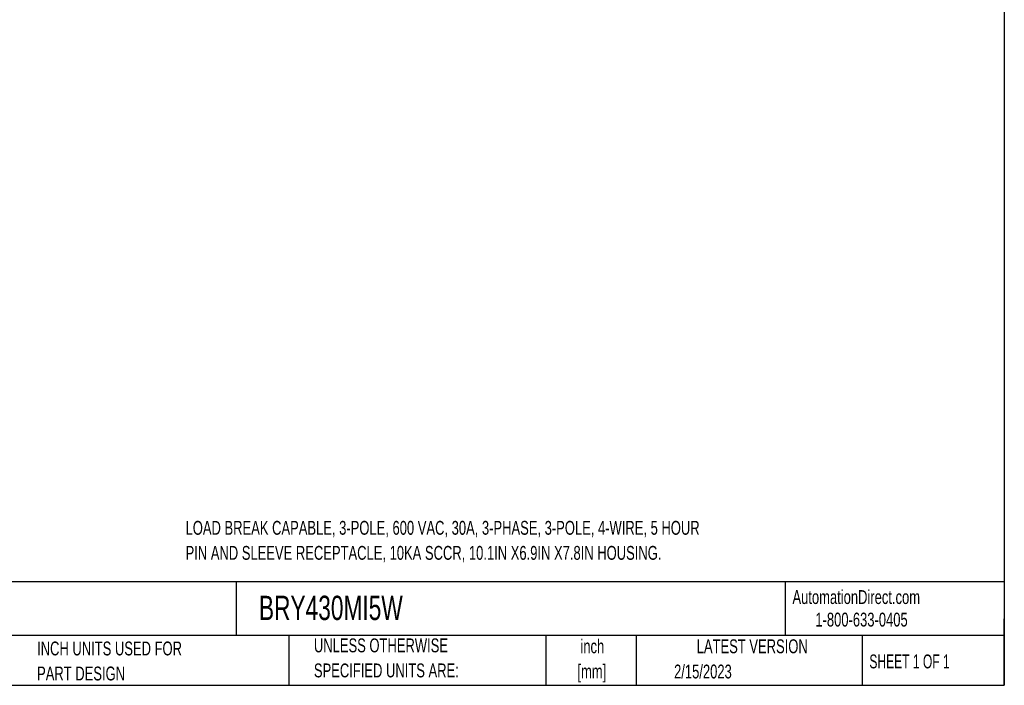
# Model space of a CAD drawing. Header units: inches. Extents: x 1.5 to 64.5, y 1.5 to 49.5.
# Tile 24 of 37: x 29 to 64.5, y 1.5 to 25.5. Entities that reach past the tile are written whole.
import ezdxf

# ---------------------------------------------------------------- set-up
doc = ezdxf.new("R2010")
doc.units = ezdxf.units.IN
doc.header["$LTSCALE"] = 6
doc.header["$MEASUREMENT"] = 0
doc.layers.add('TEXT', color=140, linetype='Continuous', lineweight=25)
doc.styles.add('SLDTEXTSTYLE0', font='TXT', dxfattribs={"width": 0.7})
doc.styles.add('SLDTEXTSTYLE1', font='TXT', dxfattribs={"width": 0.65})

# ---------------------------------------------------------------- blocks, each defined once
blk = doc.blocks.new('SW_NOTE_0')
at = {"layer": 'TEXT', "color": 0, "char_height": 0.5, "attachment_point": 1, "style": 'SLDTEXTSTYLE0'}
for s, insert in [('LOAD BREAK CAPABLE, 3-POLE, 600 VAC, 30A, 3-PHASE, 3-POLE, 4-WIRE, 5 HOUR', (0, 0.645)), ('PIN AND SLEEVE RECEPTACLE, 10KA SCCR, 10.1IN X6.9IN X7.8IN HOUSING.', (0, -0.258))]:
    blk.add_mtext(s, dxfattribs=dict(at, insert=insert))
blk = doc.blocks.new('SW_NOTE_0_1')
at = {"layer": 'TEXT', "color": 0, "char_height": 0.5, "attachment_point": 2, "style": 'SLDTEXTSTYLE0'}
for s, insert in [('inch', (0.75, 0.645)), ('[mm]', (0.733, -0.258))]:
    blk.add_mtext(s, dxfattribs=dict(at, insert=insert))
blk = doc.blocks.new('SW_NOTE_0_2')
at = {"layer": 'TEXT', "color": 0, "char_height": 0.5, "attachment_point": 1, "style": 'SLDTEXTSTYLE0'}
for s, insert in [('UNLESS OTHERWISE', (0, 0.645)), ('SPECIFIED UNITS ARE:', (0, -0.258))]:
    blk.add_mtext(s, dxfattribs=dict(at, insert=insert))
blk = doc.blocks.new('SW_NOTE_0_6')
at = {"layer": 'TEXT', "color": 0, "char_height": 0.5, "attachment_point": 1, "style": 'SLDTEXTSTYLE0'}
for s, insert in [('INCH UNITS USED FOR', (0, 0.645)), ('PART DESIGN', (0, -0.258))]:
    blk.add_mtext(s, dxfattribs=dict(at, insert=insert))

msp = doc.modelspace()

# ---------------------------------------------------------------- linework, layer by layer
at = {"layer": 'TEXT'}
for p, q in [((64.5, 49.5), (64.5, 1.5)), ((64.5, 5.227), (1.5, 5.227)), ((36.793, 5.227), (36.793, 3.3)), ((56.593, 5.227), (56.593, 3.3)), ((64.5, 1.5), (64.5, 3.9)), ((64.5, 3.3), (1.5, 3.3)), ((38.688, 3.3), (38.688, 1.5)), ((47.958, 3.3), (47.958, 1.5)), ((51.215, 3.3), (51.215, 1.5)), ((59.374, 3.3), (59.374, 1.5)), ((1.5, 1.5), (64.5, 1.5))]:
    msp.add_line(p, q, dxfattribs=at)

# ---------------------------------------------------------------- block references
for name, p in [('SW_NOTE_0', (34.962, 6.783)), ('SW_NOTE_0_2', (39.592, 2.544)), ('SW_NOTE_0_6', (29.605, 2.433)), ('SW_NOTE_0_1', (48.886, 2.51))]:
    msp.add_blockref(name, p, dxfattribs=at)

# ---------------------------------------------------------------- texts
for s, insert, char_height, attachment_point, style in [('BRYANT PIN AND SLEEVE MECHANICAL INTERLOCK', (1.882, 4.729), 0.875, 1, 'SLDTEXTSTYLE0'), ('BRY430MI5W', (37.608, 4.729), 0.875, 1, 'SLDTEXTSTYLE0'), ('AutomationDirect.com', (56.857, 4.931), 0.5, 1, 'SLDTEXTSTYLE0'), ('1-800-633-0405', (57.683, 4.119), 0.5, 1, 'SLDTEXTSTYLE0'), ('LATEST VERSION', (55.406, 3.157), 0.5, 2, 'SLDTEXTSTYLE0'), ('SHEET 1 OF 1', (59.632, 2.611), 0.5, 1, 'SLDTEXTSTYLE1'), ('2/15/2023', (52.586, 2.247), 0.5, 1, 'SLDTEXTSTYLE0')]:
    msp.add_mtext(s, dxfattribs=dict(at, insert=insert, char_height=char_height, attachment_point=attachment_point, style=style))

doc.saveas('drawing.dxf')
